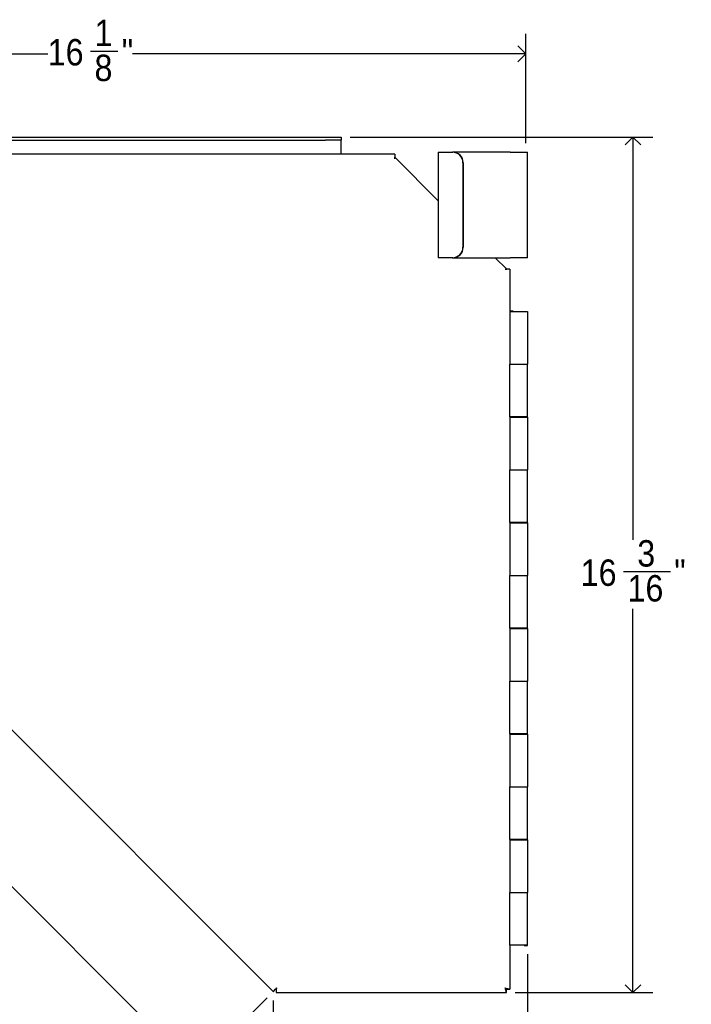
# Model space of a CAD drawing. Header units: inches. Extents: x 0.2 to 84.8, y 0.2 to 94.8.
# Tile 11 of 19: x 12.9 to 25.6, y 59.9 to 78.6. Entities that reach past the tile are written whole.
import ezdxf

# ---------------------------------------------------------------- set-up
doc = ezdxf.new("R2010")
doc.units = ezdxf.units.IN
doc.header["$MEASUREMENT"] = 0
doc.linetypes.add('SLD-Solid', pattern=[0])
doc.layers.add('DIMS', color=5, linetype='SLD-Solid')
doc.styles.add('SLDTEXTSTYLE1', font='GOTHIC.TTF', dxfattribs={"width": 0.913})
doc.dimstyles.new('SLDDIMSTYLE1', dxfattribs={"dimtxt": 0.5, "dimasz": 0.3, "dimexe": 0, "dimexo": 0.0625, "dimgap": 0.125, "dimtad": 0, "dimtih": 1, "dimtoh": 1, "dimdec": 6, "dimrnd": 1e-09, "dimzin": 12, "dimdsep": 46, "dimlunit": 5, "dimtxsty": 'SLDTEXTSTYLE1', "dimblk1": 'OPEN90', "dimblk2": 'OPEN90', "dimsah": 1, "dimcen": 0.09, "dimadec": 0, "dimazin": 3, "dimtfac": 1, "dimtofl": 0, "dimtmove": 0, "dimatfit": 3, "dimldrblk": 'OPEN90', "dimfxl": 0, "dimfrac": 2, "dimtolj": 1, "dimtzin": 12, "dimarcsym": 0})

# ---------------------------------------------------------------- blocks, each defined once
blk = doc.blocks.new('_Open90')
at = {"color": 0, "linetype": 'ByBlock', "lineweight": -2}
for p, q in [((0, 0), (-1, 0)), ((-0.5, 0.5), (0, 0)), ((0, 0), (-0.5, -0.5))]:
    blk.add_line(p, q, dxfattribs=at)
blk = doc.blocks.new('_D_10')
at = {"layer": 'DIMS'}
for p, q in [((6.358, 76.112), (6.358, 78.285)), ((22.468, 76.216), (22.468, 78.285)), ((6.358, 77.91), (13.415, 77.91)), ((14.227, 77.961), (14.743, 77.961)), ((22.468, 77.91), (15.023, 77.91))]:
    blk.add_line(p, q, dxfattribs=at)
at = {"layer": 'DIMS', "xscale": 0.3, "yscale": 0.3, "rotation": 180.0000000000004}
blk.add_blockref('_Open90', (6.358, 77.91, -2.274), dxfattribs=at)
at = {"layer": 'DIMS', "xscale": 0.3, "yscale": 0.3}
blk.add_blockref('_Open90', (22.468, 77.91, -2.274), dxfattribs=at)
at = {"layer": 'DIMS', "char_height": 0.5, "attachment_point": 1, "style": 'SLDTEXTSTYLE1'}
for s, insert in [('1', (14.301, 78.556)), ('16', (13.415, 78.19)), ('"', (14.817, 78.19)), ('8', (14.301, 77.894))]:
    blk.add_mtext(s, dxfattribs=dict(at, insert=insert))
blk = doc.blocks.new('_D_11')
at = {"layer": 'DIMS'}
for p, q in [((19.14, 76.335), (24.872, 76.335)), ((24.497, 76.335), (24.497, 68.714)), ((24.321, 68.111), (25.206, 68.111)), ((24.497, 60.143), (24.497, 67.406)), ((22.268, 60.143), (24.872, 60.143))]:
    blk.add_line(p, q, dxfattribs=at)
at = {"layer": 'DIMS', "xscale": 0.3, "yscale": 0.3}
for p, rotation in [((24.497, 76.335, -2.274), 89.9999999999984), ((24.497, 60.143, -2.274), 269.9999999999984)]:
    blk.add_blockref('_Open90', p, dxfattribs=dict(at, rotation=rotation))
at = {"layer": 'DIMS', "char_height": 0.5, "attachment_point": 1, "style": 'SLDTEXTSTYLE1'}
for s, insert in [('3', (24.579, 68.706)), ('16', (23.508, 68.341)), ('"', (25.279, 68.341)), ('16', (24.394, 68.045))]:
    blk.add_mtext(s, dxfattribs=dict(at, insert=insert))
blk = doc.blocks.new('_D_13')
at = {"layer": 'DIMS'}
for p, q in [((6.202, 71.414), (4.57, 69.782)), ((4.835, 70.047), (9.371, 65.512)), ((9.848, 64.909), (10.734, 64.909)), ((16.203, 58.68), (10.678, 64.204)), ((17.569, 60.046), (15.937, 58.415))]:
    blk.add_line(p, q, dxfattribs=at)
at = {"layer": 'DIMS', "xscale": 0.3, "yscale": 0.3}
for p, rotation in [((4.835, 70.047, -2.274), 134.9999999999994), ((16.203, 58.68, -2.274), 314.9999999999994)]:
    blk.add_blockref('_Open90', p, dxfattribs=dict(at, rotation=rotation))
at = {"layer": 'DIMS', "char_height": 0.5, "attachment_point": 1, "style": 'SLDTEXTSTYLE1'}
for s, insert in [('1', (10.106, 65.504)), ('16', (9.036, 65.139)), ('"', (10.807, 65.139)), ('16', (9.921, 64.843))]:
    blk.add_mtext(s, dxfattribs=dict(at, insert=insert))
blk = doc.blocks.new('_D_14')
at = {"layer": 'DIMS'}
for p, q in [((22.498, 60.873), (22.498, 58.193)), ((17.687, 59.997), (17.687, 58.193)), ((17.687, 58.568), (19.297, 58.568)), ((19.739, 58.619), (20.625, 58.619)), ((22.498, 58.568), (20.904, 58.568))]:
    blk.add_line(p, q, dxfattribs=at)
at = {"layer": 'DIMS', "xscale": 0.3, "yscale": 0.3}
for p, rotation in [((17.687, 58.568, -2.274), 179.9999999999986), ((22.498, 58.568, -2.274), 359.9999999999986)]:
    blk.add_blockref('_Open90', p, dxfattribs=dict(at, rotation=rotation))
at = {"layer": 'DIMS', "char_height": 0.5, "attachment_point": 1, "style": 'SLDTEXTSTYLE1'}
for s, insert in [('13', (19.812, 59.214)), ('4', (19.297, 58.848)), ('"', (20.698, 58.848)), ('16', (19.812, 58.553))]:
    blk.add_mtext(s, dxfattribs=dict(at, insert=insert))

msp = doc.modelspace()

# ---------------------------------------------------------------- linework, layer by layer
at = {"color": 7, "linetype": 'SLD-Solid', "lineweight": 25}
for p, q in [((7.2731382, 76.3348283), (18.6731382, 76.3348283)), ((7.2731382, 76.2748283), (18.6731382, 76.2748283)), ((18.6731382, 76.3348283), (18.9731382, 76.3348283)), ((18.9731382, 76.2748283), (18.6731382, 76.2748283)), ((18.9731382, 76.3348283), (18.9731382, 76.2748283)), ((18.9731382, 76.2448283), (18.9731382, 76.2748283)), ((18.9731382, 76.0127572), (18.9731382, 76.2448283)), ((20.8090111, 76.0488552), (20.8090111, 74.0488552)), ((20.8090111, 76.0488552), (20.9370956, 76.0488552)), ((20.9370956, 76.0488552), (21.0798928, 76.0488552)), ((21.0798928, 76.0488552), (21.0851022, 76.0488552)), ((22.1695167, 76.0488552), (21.0851022, 76.0488552)), ((22.1695167, 76.0488552), (22.4981382, 76.0488552)), ((22.4981382, 74.0488552), (22.4981382, 76.0488552)), ((19.9868179, 76.0127572), (6.3652093, 76.0127572)), ((19.9868179, 76.0127572), (19.9868179, 75.9527572)), ((20.8090111, 75.130564), (19.9868179, 75.9527572)), ((19.9868179, 75.9227572), (19.9868179, 75.9527572)), ((21.2768543, 75.8488552), (21.2768543, 74.2488552)), ((21.2820638, 75.8488552), (21.2768543, 75.8488552)), ((21.2820638, 75.8488552), (21.2820638, 74.2488552)), ((21.2768543, 74.2488552), (21.2820638, 74.2488552)), ((20.9370956, 74.0488552), (20.8090111, 74.0488552)), ((21.0798928, 74.0488552), (20.9370956, 74.0488552)), ((21.0851022, 74.0488552), (21.0798928, 74.0488552)), ((21.0851022, 74.0488552), (22.1695167, 74.0488552)), ((22.1081382, 73.8314369), (21.8907199, 74.0488552)), ((22.4981382, 74.0488552), (22.1695167, 74.0488552)), ((22.0781382, 73.8314369), (22.1081382, 73.8314369)), ((22.1681382, 73.8314369), (22.1081382, 73.8314369)), ((22.1681382, 73.8314369), (22.1681382, 72.0373283)), ((22.2271382, 73.0398283), (22.1681382, 73.0398283)), ((22.1681382, 73.0348283), (22.1681382, 72.0373283)), ((22.1681382, 73.0348283), (22.4981382, 73.0348283)), ((22.2271382, 73.0348283), (22.2271382, 73.0398283)), ((22.4981382, 73.0348283), (22.4981382, 72.0373283)), ((22.1681382, 71.0423283), (22.1681382, 72.0373283)), ((22.1681382, 72.0373283), (22.4981382, 72.0373283)), ((22.4981382, 71.0423283), (22.4981382, 72.0373283)), ((22.4981382, 71.0323283), (22.4981382, 72.0373283)), ((6.3195386, 71.531504), (17.686885, 60.1641577)), ((22.4981382, 71.0423283), (22.1681382, 71.0423283)), ((22.1681382, 71.0423283), (22.1681382, 70.0373283)), ((22.1681382, 71.0323283), (22.1681382, 70.0373283)), ((22.1681382, 71.0323283), (22.4981382, 71.0323283)), ((22.2271382, 71.0323283), (22.2271382, 71.0423283)), ((22.4391382, 71.0423283), (22.4391382, 71.0323283)), ((22.4981382, 71.0323283), (22.4981382, 70.0373283)), ((22.1681382, 69.0423283), (22.1681382, 70.0373283)), ((22.1681382, 70.0373283), (22.4981382, 70.0373283)), ((22.4981382, 69.0423283), (22.4981382, 70.0373283)), ((22.4981382, 69.0323283), (22.4981382, 70.0373283)), ((22.4981382, 69.0423283), (22.1681382, 69.0423283)), ((22.1681382, 69.0423283), (22.1681382, 68.0373283)), ((22.1681382, 69.0323283), (22.1681382, 68.0373283)), ((22.1681382, 69.0323283), (22.4981382, 69.0323283)), ((22.2271382, 69.0323283), (22.2271382, 69.0423283)), ((22.4391382, 69.0423283), (22.4391382, 69.0323283)), ((22.4981382, 69.0323283), (22.4981382, 68.0373283)), ((22.1681382, 67.0423283), (22.1681382, 68.0373283)), ((22.1681382, 68.0373283), (22.4981382, 68.0373283)), ((22.4981382, 67.0423283), (22.4981382, 68.0373283)), ((22.4981382, 67.0323283), (22.4981382, 68.0373283)), ((22.4981382, 67.0423283), (22.1681382, 67.0423283)), ((22.1681382, 67.0423283), (22.1681382, 66.0373283)), ((22.1681382, 67.0323283), (22.1681382, 66.0373283)), ((22.1681382, 67.0323283), (22.4981382, 67.0323283)), ((22.2271382, 67.0323283), (22.2271382, 67.0423283)), ((22.4391382, 67.0423283), (22.4391382, 67.0323283)), ((22.4981382, 67.0323283), (22.4981382, 66.0373283)), ((22.1681382, 65.0423283), (22.1681382, 66.0373283)), ((22.1681382, 66.0373283), (22.4981382, 66.0373283)), ((22.4981382, 65.0423283), (22.4981382, 66.0373283)), ((22.4981382, 65.0323283), (22.4981382, 66.0373283)), ((22.4981382, 65.0423283), (22.1681382, 65.0423283)), ((22.1681382, 65.0423283), (22.1681382, 64.0373283)), ((22.1681382, 65.0323283), (22.1681382, 64.0373283)), ((22.1681382, 65.0323283), (22.4981382, 65.0323283)), ((22.2271382, 65.0323283), (22.2271382, 65.0423283)), ((22.4391382, 65.0423283), (22.4391382, 65.0323283)), ((22.4981382, 65.0323283), (22.4981382, 64.0373283)), ((22.1681382, 63.0423283), (22.1681382, 64.0373283)), ((22.1681382, 64.0373283), (22.4981382, 64.0373283)), ((22.4981382, 63.0423283), (22.4981382, 64.0373283)), ((22.4981382, 63.0323283), (22.4981382, 64.0373283)), ((22.4981382, 63.0423283), (22.1681382, 63.0423283)), ((22.1681382, 63.0423283), (22.1681382, 62.0373283)), ((22.1681382, 63.0323283), (22.1681382, 62.0373283)), ((22.1681382, 63.0323283), (22.4981382, 63.0323283)), ((22.2271382, 63.0323283), (22.2271382, 63.0423283)), ((22.4391382, 63.0423283), (22.4391382, 63.0323283)), ((22.4981382, 63.0323283), (22.4981382, 62.0373283)), ((22.1681382, 61.0398283), (22.1681382, 62.0373283)), ((22.1681382, 62.0373283), (22.4981382, 62.0373283)), ((22.4981382, 61.0398283), (22.4981382, 62.0373283)), ((22.4981382, 61.0348283), (22.4981382, 62.0373283)), ((22.4981382, 61.0398283), (22.1681382, 61.0398283)), ((22.1681382, 61.0398283), (22.1681382, 60.2098283)), ((22.4391382, 61.0398283), (22.4391382, 61.0348283)), ((22.4391382, 61.0348283), (22.4981382, 61.0348283)), ((17.689453, 60.1661839), (17.7306763, 60.2074073)), ((17.7293114, 60.2065841), (17.7305037, 60.2073092)), ((17.7381742, 60.2042738), (17.7381743, 60.1473122)), ((22.1010671, 60.2134531), (22.1010671, 60.2027572)), ((22.1010671, 60.1427572), (22.1010671, 60.2027572)), ((22.1075126, 60.2095749), (22.1677028, 60.2095749)), ((17.7385502, 60.1427572), (22.1010671, 60.1427572))]:
    msp.add_line(p, q, dxfattribs=at)
for centre, start, end in [((21.0783618, 75.8503629), 359.56480825, 89.55809458), ((21.0835713, 75.8503629), 359.56480825, 89.55809458), ((21.0783618, 74.2473475), 270.44190542, 0.43519175), ((21.0835713, 74.2473475), 270.44190542, 0.43519175)]:
    msp.add_arc(centre, 0.1984982, start, end, dxfattribs=at)
for points, knots in [([(17.686885, 60.1641577), (17.6877699, 60.164757), (17.6895113, 60.1659362), (17.7001348, 60.1777125), (17.7150573, 60.1950924), (17.7311733, 60.2145357), (17.7414903, 60.2275986), (17.7455646, 60.2327572)], [0, 0, 0, 0, 0.2201425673, 0.4331746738, 0.6464278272, 0.8603706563, 1, 1, 1, 1]), ([(17.7455646, 60.2327572), (17.7448431, 60.226638), (17.7434092, 60.2144767), (17.7411161, 60.191441), (17.7390739, 60.1666759), (17.73792, 60.1465814), (17.7383417, 60.1440221), (17.7385502, 60.1427572)], [0, 0, 0, 0, 0.1309152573, 0.2601791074, 0.5126664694, 0.7591474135, 1, 1, 1, 1]), ([(22.0781382, 60.2327572), (22.0879576, 60.229723), (22.1081558, 60.2234816), (22.1356771, 60.2163329), (22.156339, 60.2114097), (22.1667434, 60.2093282), (22.1677528, 60.2096901), (22.1681382, 60.2098283)], [0, 0, 0, 0, 0.2142397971, 0.4406819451, 0.6590561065, 0.8698270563, 1, 1, 1, 1]), ([(22.1010671, 60.1427572), (22.1006339, 60.1434948), (22.0998847, 60.1447701), (22.0985852, 60.154248), (22.0955474, 60.1693355), (22.0897873, 60.1899149), (22.0838049, 60.2123263), (22.0800995, 60.2256858), (22.0781382, 60.2327572)], [0, 0, 0, 0, 0.1838316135, 0.3178343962, 0.4895085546, 0.710484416, 0.8467547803, 1, 1, 1, 1]), ([(22.1010671, 60.2027572), (22.1006335, 60.2030031), (22.0998817, 60.2034293), (22.0985616, 60.2066549), (22.0952846, 60.2119615), (22.0879349, 60.2207445), (22.0817356, 60.2283461), (22.0781382, 60.2327572)], [0, 0, 0, 0, 0.1661993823, 0.2880927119, 0.4509416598, 0.6813876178, 1, 1, 1, 1]), ([(22.0781382, 60.2327572), (22.0818733, 60.2293099), (22.0886498, 60.2230556), (22.0977686, 60.2160033), (22.1038182, 60.2116992), (22.1074696, 60.2094274), (22.1079158, 60.2096949), (22.1081382, 60.2098283)], [0, 0, 0, 0, 0.28140619, 0.5105463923, 0.6945861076, 0.8477147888, 1, 1, 1, 1])]:
    msp.add_open_spline(points, degree=3, knots=knots, dxfattribs=at)

# ---------------------------------------------------------------- dimensions: what is measured, and where the dimension line sits
at = {"layer": 'DIMS'}
for base, p1, p2, picture, middle in [((6.3581382, 77.9096315), (22.4681382, 76.0488552), (6.3581382, 75.9456862), '_D_10', (14.218937, 77.9096315)), ((22.4981382, 58.5678031), (17.686885, 60.1641577), (22.4981382, 61.0398283), '_D_14', (20.1003372, 58.5678031))]:
    dim = msp.add_linear_dim(base=base, p1=p1, p2=p2, dimstyle='SLDDIMSTYLE1', dxfattribs=at)
    dim.commit()
    dim.dimension.update_dxf_attribs({"geometry": picture, "text_midpoint": middle})
for base, p1, p2, angle, picture, middle in [((24.4970357, 60.1427572), (18.9731382, 76.3348283), (22.1010671, 60.1427572), 90, '_D_11', (24.4970357, 68.0598207)), ((16.2026644, 58.6799371), (6.3195386, 71.531504), (17.686885, 60.1641577), 315, '_D_13', (10.0245585, 64.8580429))]:
    dim = msp.add_linear_dim(base=base, p1=p1, p2=p2, angle=angle, dimstyle='SLDDIMSTYLE1', dxfattribs=at)
    dim.commit()
    dim.dimension.update_dxf_attribs({"geometry": picture, "text_midpoint": middle})

doc.saveas('drawing.dxf')
